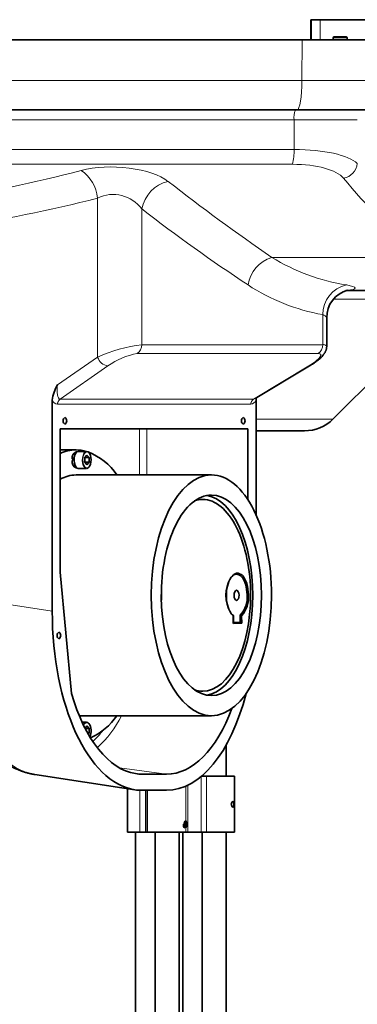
# Model space of a CAD drawing. Header units: millimetres. Extents: x 87 to 4373, y 75 to 3526.
# Tile 8 of 19: x 1345 to 1513, y 2162 to 2653. Entities that reach past the tile are written whole.
import ezdxf

# ---------------------------------------------------------------- set-up
doc = ezdxf.new("R2010")
doc.units = ezdxf.units.MM
doc.header["$MEASUREMENT"] = 0
doc.layers.add('图层0000', color=7, linetype='Continuous', lineweight=25)
doc.layers.add('图层1', color=7, linetype='Continuous', lineweight=35)
doc.dimstyles.new('线性样式 (GB)', dxfattribs={"dimtxt": 2, "dimasz": 2, "dimexe": 1, "dimexo": 0.5, "dimgap": 0.5, "dimtad": 1, "dimdsep": 46, "dimcen": -2.127267, "dimclrd": 7, "dimclre": 7, "dimclrt": 7, "dimadec": 0, "dimazin": 0, "dimtfac": 0.7, "dimtmove": 0, "dimatfit": 1, "dimfxl": 1, "dimfrac": 2, "dimtolj": 1, "dimtzin": 0, "dimlwd": 18, "dimlwe": 18, "dimarcsym": 0})

# ---------------------------------------------------------------- blocks, each defined once
blk = doc.blocks.new('DimBlk2572')
at = {"layer": '图层0000', "color": 7, "linetype": 'Continuous', "lineweight": 18}
for p, q in [((1981.11, 2361.69), (2033.92, 2320.23)), ((2003.59, 2305.9), (1546.64, 1723.83)), ((1487.11, 1732.43), (1539.92, 1690.97))]:
    blk.add_line(p, q, dxfattribs=at)
at = {"layer": '图层0000', "color": 7, "linetype": 'Continuous', "lineweight": -3}
for points in [[(2009.92, 2300.93), (2022.12, 2329.49), (1997.27, 2310.86)], [(1540.32, 1728.8), (1528.12, 1700.24), (1552.97, 1718.87)]]:
    blk.add_solid(points, dxfattribs=at)
at = {"layer": '图层0000', "color": 7, "linetype": 'Continuous', "lineweight": 18, "insert": (1769.75, 2019.08), "char_height": 30, "attachment_point": 8, "rotation": 51.8662, "line_spacing_factor": 1.2}
blk.add_mtext('\\T1.531250;\\W1;\\FSimSun|b0|i0;800', dxfattribs=at)

msp = doc.modelspace()

# ---------------------------------------------------------------- linework, layer by layer
at = {"layer": '图层0000', "color": 251, "linetype": 'Continuous', "lineweight": 18}
for p, q in [((1490.316, 2643.328), (1490.316, 2653.328)), ((1494.717, 2653.328), (1494.717, 2643.328)), ((1485.596, 2623.066), (1485.653, 2643.328)), ((1501.116, 2644.328), (1508.116, 2644.328)), ((1282.815, 2623.066), (1485.596, 2623.066)), ((1485.596, 2623.066), (1536.659, 2623.066)), ((1481.624, 2603.328), (1292.182, 2603.328)), ((1481.624, 2588.58), (1481.624, 2603.328)), ((1513.219, 2603.328), (1481.624, 2603.328)), ((1292.182, 2588.58), (1481.624, 2588.58)), ((1480.847, 2581.24), (1294.014, 2581.24)), ((1383.631, 2564.42), (1383.631, 2485.038)), ((1405.649, 2558.944), (1405.649, 2491.27)), ((1470.525, 2534.817), (1543.599, 2534.817)), ((1560.821, 2513.935), (1501.232, 2513.935)), ((1495.928, 2491.27), (1495.928, 2506.275)), ((1405.649, 2491.27), (1495.928, 2491.27)), ((1363.671, 2471.256), (1383.631, 2485.038)), ((1493.701, 2486.899), (1403.421, 2486.899)), ((1388.743, 2480.667), (1364.872, 2464.186)), ((1461.435, 2464.186), (1488.948, 2480.667)), ((1363.536, 2461.563), (1363.631, 2461.563)), ((1363.631, 2461.563), (1460.004, 2461.563)), ((1364.872, 2464.186), (1364.967, 2464.186)), ((1364.967, 2464.186), (1461.34, 2464.186)), ((1460.004, 2461.563), (1460.099, 2461.563)), ((1461.34, 2464.186), (1461.435, 2464.186)), ((1462.672, 2454.186), (1501.073, 2454.186)), ((1364.993, 2449.328), (1404.452, 2449.328)), ((1408.222, 2449.328), (1404.452, 2449.328)), ((1404.452, 2449.328), (1404.452, 2426.328)), ((1408.222, 2426.328), (1408.222, 2449.328)), ((1458.203, 2366.501), (1458.886, 2366.509)), ((1311.214, 2366.04), (1360.963, 2358.449)), ((1417.947, 2277.179), (1394.493, 2280.285)), ((1399.436, 2278.133), (1405.687, 2277.179)), ((1435.246, 2248.172), (1435.246, 2275.974)), ((1438.018, 2248.172), (1438.018, 2276.172)), ((1404.758, 2248.172), (1404.758, 2269.136)), ((1407.53, 2248.172), (1407.53, 2269.119)), ((1427.565, 2253.822), (1427.565, 2271.164)), ((1428.713, 2248.172), (1428.713, 2271.694)), ((1427.565, 2248.172), (1427.565, 2250.522))]:
    msp.add_line(p, q, dxfattribs=at)
for centre, radius, start, end in [((1489.984, 2604.546), 8.448, 153.40289, 188.28596), ((1455.6, 2587.623), 26.042, 345.81247, 2.10748), ((1228.477, 3125.065), 566.295, 277.71959, 285.04563), ((1364.239, 2562.232), 19.515, 6.43799, 54.82598), ((1504.607, 2582.772), 8.691, 281.87793, 352.3001), ((1422.889, 2555.648), 17.553, 103.61433, 169.17669), ((2055.531, 3388.387), 1034.801, 232.022003, 235.574633), ((1868.984, 2878.769), 473.49, 220.02361, 226.42328), ((1234.198, 3131.433), 586.373, 277.547177, 284.764241), ((1391.336, 2548.4), 17.777, 36.38089, 115.68718), ((1986.338, 3315.476), 953.699, 232.491301, 236.407213), ((1475.796, 2518.289), 17.349, 107.69005, 170.82935), ((1524.327, 2623.353), 103.602, 238.7132, 260.84887), ((1513.838, 2605.786), 101.109, 236.93212, 259.79715), ((1511.182, 2506.184), 15.254, 102.61486, 179.65587), ((1495.497, 2503.676), 2.635, 22.09303, 80.57275), ((1413.15, 2422.765), 68.914, 96.24875, 115.3621), ((1400.486, 2491.148), 5.164, 304.63807, 1.35767), ((1490.766, 2491.148), 5.164, 304.63807, 1.35767), ((1496.474, 2489.658), 1.702, 30.65135, 108.70236), ((1389.855, 2487.143), 6.57, 198.68413, 260.25432), ((1409.458, 2452.281), 35.141, 99.89198, 126.12122), ((1489.064, 2481.377), 0.719, 260.69167, 299.12561), ((1461.285, 2465.881), 1.702, 275.04684, 302.66103), ((1364.038, 2464.852), 3.327, 202.43862, 261.32625), ((1366.633, 2461.636), 3.098, 124.63807, 181.35767), ((1366.728, 2461.636), 3.098, 124.63807, 181.35767), ((1463.101, 2461.636), 3.098, 124.63807, 181.35767), ((1463.196, 2461.636), 3.098, 124.63807, 181.35767), ((1459.597, 2464.852), 3.327, 278.67375, 337.56138), ((1400.658, 2449.328), 7.564, 0.00124, 0.34963), ((1378.173, 2431.017), 1.441, 217.08759, 266.53884), ((1378.411, 2301.125), 1.98, 99.47094, 163.63322), ((1378.214, 2301.263), 1.498, 43.42966, 179.88884), ((1347.691, 2330.029), 53.39, 311.99464, 333.64603), ((1373.837, 2298.777), 6.498, 333.54292, 32.75177), ((1353.259, 2324.836), 41.944, 311.68629, 322.01199)]:
    msp.add_arc(centre, radius, start, end, dxfattribs=at)
for centre, major_axis, ratio, start_param, end_param in [((1483.179, 2623.328), (0, -15), 0.1611691, 0, 1.553343), ((1471.243, 2574.509), (43.855, 3.601), 0.3103736, 0.2696602, 1.3062773), ((1392.618, 2567.968), (29.598, -1.166), 0.4013064, 0.5058765, 2.2064555), ((1472.532, 2567.156), (35.387, 3.791), 0.3835753, 0.256495, 1.2925935), ((1500.876, 2520.204), (11.268, -0.718), 0.1480073, 5.4036007, 7.1903366), ((1485.041, 2481.344), (9.936, 5.096), 0.222801, 5.0000574, 6.6929977), ((1365.9, 2470.721), (1.105, 6.527), 0.3455931, 1.547237, 3.1755854), ((1378.086, 2433.828), (0, 4.25), 0.5, 0, 2.6179939)]:
    msp.add_ellipse(centre, major_axis=major_axis, ratio=ratio, start_param=start_param, end_param=end_param, dxfattribs=at)
for points in [[(1377.302, 2430.364), (1373.838, 2434.364), (1375.838, 2441.292), (1379.302, 2437.292)], [(1379.302, 2437.292), (1382.766, 2433.292), (1380.766, 2426.364), (1377.302, 2430.364)]]:
    msp.add_rational_spline(points, [1, 0.333333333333, 0.333333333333, 1], degree=3, dxfattribs=at)
msp.add_open_spline([(1311.214, 2366.04), (1310.896, 2346.158), (1313.976, 2326.855), (1327.707, 2291.226), (1339.449, 2278.952), (1352.33, 2276.989)], degree=3, knots=[0, 0, 0, 0, 0.41910021, 0.41910021, 0.95147577, 0.95147577, 0.95147577, 0.95147577], dxfattribs=at)
at = {"layer": '图层1', "color": 7, "linetype": 'Continuous', "lineweight": 35}
for p, q in [((1490.316, 2653.328), (1489.961, 2653.328)), ((1489.961, 2653.328), (1489.961, 2643.328)), ((1490.316, 2653.328), (1494.717, 2653.328)), ((1519.025, 2653.328), (1494.717, 2653.328)), ((1485.653, 2643.328), (1282.68, 2643.328)), ((1536.996, 2643.328), (1485.653, 2643.328)), ((1501.116, 2644.328), (1501.116, 2643.328)), ((1507.616, 2644.828), (1501.616, 2644.828)), ((1508.116, 2643.328), (1508.116, 2644.328)), ((1483.179, 2608.328), (1288.515, 2608.328)), ((1522.396, 2608.328), (1483.179, 2608.328)), ((1501.073, 2454.186), (1560.821, 2513.935)), ((1574.538, 2518.328), (1507.556, 2518.328)), ((1497.938, 2504.667), (1497.938, 2490.526)), ((1462.206, 2464.449), (1489.415, 2480.748)), ((1360.963, 2358.449), (1360.963, 2463.582)), ((1462.672, 2463.582), (1462.672, 2406.518)), ((1458.642, 2449.374), (1364.993, 2449.374)), ((1364.993, 2449.374), (1364.993, 2377.802)), ((1458.642, 2413.956), (1458.642, 2449.374)), ((1462.672, 2448.328), (1486.93, 2448.328)), ((1372.846, 2438.828), (1364.993, 2438.828)), ((1373.254, 2437.828), (1372.846, 2437.828)), ((1373.972, 2438.078), (1378.086, 2438.078)), ((1377.281, 2435.007), (1378.302, 2436.186)), ((1377.281, 2432.649), (1377.281, 2435.007)), ((1379.323, 2435.007), (1377.281, 2435.007)), ((1378.302, 2436.186), (1379.323, 2435.007)), ((1379.323, 2435.007), (1379.323, 2432.649)), ((1370.863, 2434.349), (1371.508, 2434.18)), ((1371.474, 2434.017), (1371.483, 2434.186)), ((1371.866, 2434.403), (1371.508, 2434.18)), ((1378.302, 2431.47), (1377.281, 2432.649)), ((1377.281, 2432.649), (1379.323, 2432.649)), ((1379.323, 2432.649), (1378.302, 2431.47)), ((1373.254, 2429.828), (1372.846, 2429.828)), ((1440.396, 2426.328), (1372.846, 2426.328)), ((1373.972, 2429.578), (1378.086, 2429.578)), ((1364.993, 2377.802), (1370.521, 2317.45)), ((1451.471, 2356.017), (1451.285, 2356.373)), ((1454.784, 2356.488), (1454.814, 2352.888)), ((1454.784, 2356.488), (1455.47, 2356.148)), ((1451.314, 2352.773), (1451.287, 2356.161)), ((1454.814, 2352.888), (1451.314, 2352.773)), ((1451.314, 2352.773), (1451.502, 2352.264)), ((1451.471, 2356.017), (1451.502, 2352.264)), ((1451.502, 2352.264), (1455.501, 2352.396)), ((1454.814, 2352.888), (1455.501, 2352.396)), ((1455.501, 2352.396), (1455.47, 2356.148)), ((1440.396, 2306.328), (1374.417, 2306.328)), ((1375.847, 2303.078), (1378.086, 2303.078)), ((1377.326, 2300.059), (1378.302, 2301.186)), ((1379.323, 2300.007), (1377.352, 2300.007)), ((1378.302, 2301.186), (1379.323, 2300.007)), ((1378.624, 2297.649), (1379.323, 2297.649)), ((1379.323, 2297.649), (1378.901, 2297.162)), ((1379.323, 2300.007), (1379.323, 2297.649)), ((1447.845, 2291.826), (1447.845, 2276.172)), ((1352.33, 2276.989), (1402.181, 2269.382)), ((1405.687, 2277.179), (1417.947, 2277.179)), ((1435.483, 2276.172), (1438.018, 2276.172)), ((1435.845, 2276.481), (1435.845, 2276.172)), ((1438.018, 2276.172), (1451.845, 2276.172)), ((1451.845, 2248.172), (1451.845, 2276.172)), ((1398.585, 2248.172), (1398.585, 2269.931)), ((1418.007, 2269.119), (1405.627, 2269.119)), ((1408.326, 2248.172), (1408.326, 2269.119)), ((1427.183, 2252.749), (1427.565, 2253.326)), ((1427.565, 2253.326), (1427.948, 2252.749)), ((1427.183, 2251.594), (1427.183, 2252.749)), ((1427.948, 2252.749), (1427.183, 2252.749)), ((1427.565, 2251.017), (1427.183, 2251.594)), ((1427.948, 2251.594), (1427.183, 2251.594)), ((1427.948, 2251.594), (1427.565, 2251.017)), ((1427.948, 2252.749), (1427.948, 2251.594)), ((1398.585, 2248.172), (1404.758, 2248.172)), ((1402.585, 2248.172), (1402.585, 1934.828)), ((1404.758, 2248.172), (1407.53, 2248.172)), ((1407.53, 2248.172), (1408.326, 2248.172)), ((1408.326, 2248.172), (1427.565, 2248.172)), ((1412.326, 1934.828), (1412.326, 2248.172)), ((1424.326, 1934.828), (1424.326, 2248.172)), ((1426.103, 1934.828), (1426.103, 2248.172)), ((1427.565, 2248.172), (1428.713, 2248.172)), ((1428.713, 2248.172), (1435.246, 2248.172)), ((1435.246, 2248.172), (1438.018, 2248.172)), ((1435.845, 2248.172), (1435.845, 1934.828)), ((1438.018, 2248.172), (1451.845, 2248.172)), ((1447.845, 2248.172), (1447.845, 1934.828))]:
    msp.add_line(p, q, dxfattribs=at)
for centre, radius, start, end in [((1501.616, 2644.328), 0.5, 90, 180), ((1507.616, 2644.328), 0.5, 0, 90), ((1512.122, 2504.857), 14.185, 105.34947, 180.76635), ((1378.83, 2461.592), 17.977, 147.48155, 173.64571), ((1462.296, 2464.288), 0.185, 120.19825, 124.79595), ((1469.241, 2463.55), 6.569, 169.03008, 179.72382), ((1367.936, 2453.638), 1.477, 114.77514, 192.09476), ((1366.261, 2453.328), 1.959, 302.62617, 57.37383), ((1456.936, 2453.638), 1.477, 114.77514, 192.09476), ((1455.261, 2453.328), 1.959, 302.62617, 57.37383), ((1367.936, 2453.019), 1.477, 167.90524, 245.22486), ((1456.936, 2453.019), 1.477, 167.90524, 245.22486), ((1486.93, 2468.328), 20, 270, 315), ((1372.956, 2419.558), 19.271, 90.32582, 114.40642), ((1374.09, 2434.814), 3.26, 112.42906, 188.21217), ((1391.135, 2402.337), 37.89, 120.45629, 122.34512), ((1372.814, 2420.203), 18.625, 73.68485, 89.90278), ((1367.666, 2409.182), 30.752, 33.88788, 68.6234), ((1374.228, 2432.974), 3.436, 169.5722, 246.27582), ((1390.081, 2405.744), 33.846, 122.5756, 124.62586), ((1374.059, 2431.017), 1.441, 217.08759, 266.53884), ((1373.007, 2409.939), 16.39, 90.56295, 119.27347), ((1436.1, 2401.718), 12.41, 90.15839, 109.19587), ((1464.901, 2366.328), 17.259, 150.21467, 209.78533), ((1464.195, 2366.887), 16.325, 148.93978, 182.59567), ((1319.929, 2366.329), 95.523, 359.99975, 1.40494), ((1319.929, 2366.328), 95.523, 358.59506, 0.00025), ((1445.339, 2365.302), 12.919, 316.97887, 5.32296), ((1445.055, 2365.325), 13.882, 318.61796, 4.89124), ((1463.954, 2365.683), 16.073, 178.3423, 211.23976), ((1454.244, 2360.632), 5.187, 216.35169, 235.21353), ((1455.033, 2360.653), 5.846, 214.43917, 232.46511), ((1364.936, 2346.638), 1.477, 114.77514, 192.09476), ((1363.261, 2346.328), 1.959, 302.62617, 57.37383), ((1364.936, 2346.019), 1.477, 167.90524, 245.22486), ((1436.1, 2330.938), 12.41, 250.80413, 269.84161), ((1378.007, 2301.482), 1.598, 37.55118, 87.19962), ((1373.589, 2298.77), 6.775, 334.21345, 32.95531), ((1366.914, 2324.24), 31.804, 294.35638, 325.72375), ((1405.692, 2297.954), 20.774, 261.30394, 269.98772), ((1405.632, 2291.92), 22.801, 261.30421, 269.98772), ((1452.275, 2262.172), 1.956, 127.58739, 232.45699), ((1452.276, 2262.172), 1.956, 127.60045, 232.44419), ((1449.275, 2262.171), 2.382, 319.40991, 40.63447), ((1428.389, 2252.444), 1.605, 120.87885, 189.77027), ((1425.995, 2252.172), 2.278, 313.58864, 46.41136), ((1425.669, 2252.33), 2.517, 356.39138, 31.28127), ((1428.32, 2251.745), 1.928, 167.21419, 234.66827), ((1428.389, 2251.899), 1.605, 170.22973, 239.12115), ((1425.669, 2252.013), 2.517, 328.7189, 3.6091)]:
    msp.add_arc(centre, radius, start, end, dxfattribs=at)
for centre, major_axis, ratio, start_param, end_param in [((1373.972, 2433.828), (0, 4.25), 0.5, 0, 2.6179939), ((1378.182, 2433.828), (0, -4.211), 0.5114867, 0, 3.1856092), ((1440.396, 2366.328), (0, 60), 0.5, 0, 1.5707963), ((1440.396, 2366.328), (0, -60), 0.5, 1.5707963, 3.1415927), ((1440.396, 2366.328), (0, 50), 0.5, 0, 1.5872089), ((1436.066, 2366.328), (0, -50), 0.5, 1.5707963, 3.0548815), ((1440.396, 2366.328), (0, 50), 0.5, 4.712389, 6.2831853), ((1436.066, 2366.328), (0, -47.8), 0.5, 1.5707963, 3.1415927), ((1452.953, 2366.328), (0, 10.5), 0.5, 4.7288016, 6.8653788), ((1453.386, 2366.328), (0, 11), 0.5, 4.7288016, 6.898665), ((1440.396, 2366.328), (0, -60), 0.5, 4.712389, 6.2831853), ((1436.066, 2366.328), (0, -47.8), 0.5, 0, 1.5707963), ((1436.066, 2366.328), (0, -50), 0.5, 0.0867112, 1.5707963), ((1440.396, 2366.328), (0, -60), 0.5, 0, 1.5707963), ((1440.396, 2366.328), (0, -50), 0.5, 0, 1.5707963), ((1452.953, 2366.328), (0, 2.5), 0.5, 4.7288016, 7.8703942), ((1452.953, 2366.328), (0, -2.5), 0.5, 4.7288016, 7.8703942), ((1440.396, 2366.328), (0, -50), 0.5, 4.7288016, 6.2831853), ((1406.301, 2359.795), (-0.898, -90.675), 0.4999081, 4.7321909, 6.2120838), ((1406.301, 2359.795), (-0.818, -82.615), 0.4999081, 5.255494, 6.2120815), ((1417.334, 2359.795), (0.898, -90.675), 0.4999081, 6.278236, 7.3614447), ((1417.334, 2359.795), (0.818, -82.615), 0.4999081, 6.278236, 7.2010713), ((1427.565, 2252.172), (0, 1.61), 0.3826834, 5.8561067, 7.8539926), ((1427.565, 2252.172), (0, -1.61), 0.3826834, 4.7124, 6.7102639)]:
    msp.add_ellipse(centre, major_axis=major_axis, ratio=ratio, start_param=start_param, end_param=end_param, dxfattribs=at)
for points, knots in [([(1489.415, 2480.748), (1492.901, 2482.82), (1496.555, 2486.255), (1497.915, 2489.172), (1497.938, 2490.526)], [0, 0, 0, 0.5138009, 0.8208124, 1, 1, 1]), ([(1305.241, 2366.04), (1305.242, 2354.557), (1308.678, 2330.267), (1316.56, 2307.337), (1325.525, 2293.685), (1333.166, 2285.624), (1342.202, 2279.763), (1349.54, 2277.439), (1352.048, 2277.033)], [0, 0, 0, 0.17922771, 0.39135712, 0.60023504, 0.71092975, 0.8300931, 0.94162649, 0.99689178, 0.99689178, 0.99689178])]:
    msp.add_open_spline(points, degree=2, knots=knots, dxfattribs=at)

# ---------------------------------------------------------------- dimensions: what is measured, and where the dimension line sits
at = {"layer": '图层0000', "color": 7, "linetype": 'Continuous', "lineweight": -3}
dim = msp.add_linear_dim(base=(1528.119, 1700.236), p1=(1975.208, 2366.32), p2=(1481.208, 1737.064), angle=231.86619, text='\\T1.25;\\W1;\\FSimSun;<>', dimstyle='线性样式 (GB)', override={"dimscale": 1, "dimtxt": 30, "dimasz": 30, "dimexe": 15, "dimexo": 7.5, "dimgap": 7.5, "dimtad": 1, "dimtih": 0, "dimtoh": 0, "dimdec": 2, "dimlfac": 1, "dimrnd": 0, "dimzin": 8, "dimdsep": 46, "dimlunit": 2, "dimpost": '<>', "dimtxsty": 'Standard', "dimsah": 0, "dimtsz": 0, "dimcen": -31.909007, "dimdle": 0, "dimse1": 0, "dimse2": 0, "dimsd1": 0, "dimsd2": 0, "dimclrd": 7, "dimclre": 7, "dimclrt": 7, "dimaunit": 0, "dimadec": 0, "dimazin": 2, "dimtol": 0, "dimlim": 0, "dimtp": 0, "dimtm": 0, "dimtfac": 0.7, "dimtdec": 2, "dimtix": 0, "dimtofl": 1, "dimtmove": 0, "dimatfit": 1, "dimtfillclr": 0, "dimfrac": 2, "dimtzin": 0, "dimlwd": 18, "dimlwe": 18}, dxfattribs=at)
dim.commit()
dim.dimension.update_dxf_attribs({"geometry": 'DimBlk2572', "text_midpoint": (1775.119, 2014.864), "dimtype": 160})

doc.saveas('drawing.dxf')
